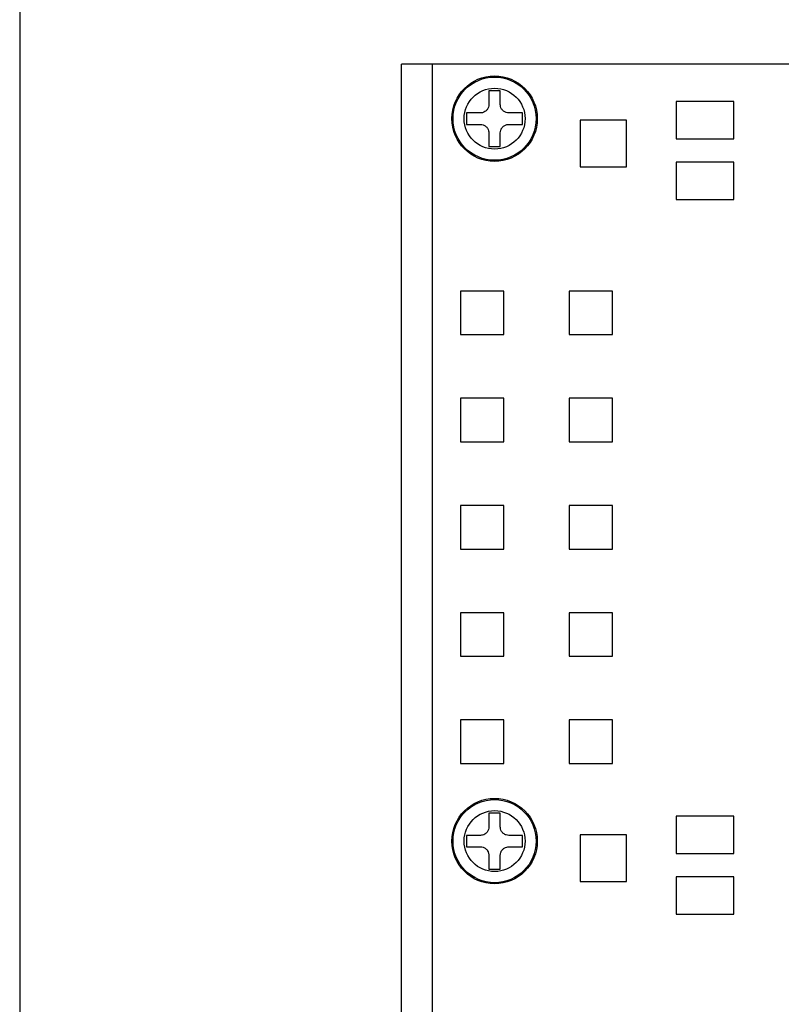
# Model space of a CAD drawing. Header units: millimetres. Extents: x 11 to 199, y 5 to 292.
# Tile 7 of 11: x 11 to 60, y 104 to 168. Entities that reach past the tile are written whole.
import ezdxf

# ---------------------------------------------------------------- set-up
doc = ezdxf.new("R2010")
doc.units = ezdxf.units.MM
doc.layers.add('圖框', color=7, linetype='Continuous', lineweight=30)

msp = doc.modelspace()

# ---------------------------------------------------------------- linework, layer by layer
at = {"color": 7, "linetype": 'Continuous', "lineweight": 30}
for p, q in [((35.978, 18.95), (35.978, 164.95)), ((37.978, 164.95), (35.978, 164.95)), ((69.978, 164.95), (37.978, 164.95)), ((37.978, 18.95), (37.978, 164.95)), ((42.345, 163.25), (41.611, 163.25)), ((41.611, 163.25), (41.611, 162.367)), ((42.345, 162.367), (42.345, 163.25)), ((57.378, 162.55), (53.678, 162.55)), ((53.678, 162.55), (53.678, 160.15)), ((57.378, 160.15), (57.378, 162.55)), ((41.061, 161.817), (40.178, 161.817)), ((40.178, 161.817), (40.178, 161.083)), ((43.778, 161.817), (42.895, 161.817)), ((43.778, 161.083), (43.778, 161.817)), ((40.178, 161.083), (41.061, 161.083)), ((42.895, 161.083), (43.778, 161.083)), ((47.478, 161.35), (47.478, 158.35)), ((50.478, 161.35), (47.478, 161.35)), ((50.478, 158.35), (50.478, 161.35)), ((41.611, 160.533), (41.611, 159.65)), ((42.345, 159.65), (42.345, 160.533)), ((53.678, 160.15), (57.378, 160.15)), ((41.611, 159.65), (42.345, 159.65)), ((53.678, 158.65), (53.678, 156.25)), ((57.378, 158.65), (53.678, 158.65)), ((57.378, 156.25), (57.378, 158.65)), ((47.478, 158.35), (50.478, 158.35)), ((53.678, 156.25), (57.378, 156.25)), ((42.578, 150.35), (39.778, 150.35)), ((39.778, 150.35), (39.778, 147.55)), ((42.578, 147.55), (42.578, 150.35)), ((46.778, 150.35), (46.778, 147.55)), ((49.578, 150.35), (46.778, 150.35)), ((49.578, 147.55), (49.578, 150.35)), ((39.778, 147.55), (42.578, 147.55)), ((46.778, 147.55), (49.578, 147.55)), ((42.578, 143.45), (39.778, 143.45)), ((39.778, 143.45), (39.778, 140.65)), ((42.578, 140.65), (42.578, 143.45)), ((46.778, 143.45), (46.778, 140.65)), ((49.578, 143.45), (46.778, 143.45)), ((49.578, 140.65), (49.578, 143.45)), ((39.778, 140.65), (42.578, 140.65)), ((46.778, 140.65), (49.578, 140.65)), ((39.778, 136.55), (39.778, 133.75)), ((42.578, 136.55), (39.778, 136.55)), ((42.578, 133.75), (42.578, 136.55)), ((49.578, 136.55), (46.778, 136.55)), ((46.778, 136.55), (46.778, 133.75)), ((49.578, 133.75), (49.578, 136.55)), ((39.778, 133.75), (42.578, 133.75)), ((46.778, 133.75), (49.578, 133.75)), ((42.578, 129.65), (39.778, 129.65)), ((39.778, 129.65), (39.778, 126.85)), ((42.578, 126.85), (42.578, 129.65)), ((49.578, 129.65), (46.778, 129.65)), ((46.778, 129.65), (46.778, 126.85)), ((49.578, 126.85), (49.578, 129.65)), ((39.778, 126.85), (42.578, 126.85)), ((46.778, 126.85), (49.578, 126.85)), ((39.778, 122.75), (39.778, 119.95)), ((42.578, 122.75), (39.778, 122.75)), ((42.578, 119.95), (42.578, 122.75)), ((46.778, 122.75), (46.778, 119.95)), ((49.578, 122.75), (46.778, 122.75)), ((49.578, 119.95), (49.578, 122.75)), ((39.778, 119.95), (42.578, 119.95)), ((46.778, 119.95), (49.578, 119.95)), ((42.345, 116.75), (41.611, 116.75)), ((41.611, 116.75), (41.611, 115.867)), ((42.345, 115.867), (42.345, 116.75)), ((53.678, 116.55), (53.678, 114.15)), ((57.378, 116.55), (53.678, 116.55)), ((57.378, 114.15), (57.378, 116.55)), ((50.478, 115.35), (47.478, 115.35)), ((47.478, 115.35), (47.478, 112.35)), ((50.478, 112.35), (50.478, 115.35)), ((41.061, 115.317), (40.178, 115.317)), ((40.178, 115.317), (40.178, 114.583)), ((43.778, 115.317), (42.895, 115.317)), ((43.778, 114.583), (43.778, 115.317)), ((40.178, 114.583), (41.061, 114.583)), ((42.895, 114.583), (43.778, 114.583)), ((53.678, 114.15), (57.378, 114.15)), ((41.611, 114.033), (41.611, 113.15)), ((42.345, 113.15), (42.345, 114.033)), ((41.611, 113.15), (42.345, 113.15)), ((47.478, 112.35), (50.478, 112.35)), ((57.378, 112.65), (53.678, 112.65)), ((53.678, 112.65), (53.678, 110.25)), ((57.378, 110.25), (57.378, 112.65)), ((53.678, 110.25), (57.378, 110.25))]:
    msp.add_line(p, q, dxfattribs=at)
for centre, radius in [((41.978, 161.45), 2.75), ((41.978, 161.45), 2.676), ((41.978, 161.45), 1.96), ((41.978, 114.95), 2.75), ((41.978, 114.95), 2.676), ((41.978, 114.95), 1.96)]:
    msp.add_circle(centre, radius, dxfattribs=at)
for points, knots in [([(41.611, 162.367), (41.605, 162.306), (41.594, 162.183), (41.5, 162.019), (41.363, 161.895), (41.208, 161.827), (41.105, 161.82), (41.061, 161.817)], [0, 0, 0, 0, 0.213046, 0.426402, 0.637778, 0.848275, 1, 1, 1, 1]), ([(42.895, 161.817), (42.834, 161.823), (42.711, 161.835), (42.547, 161.928), (42.423, 162.065), (42.355, 162.22), (42.348, 162.323), (42.345, 162.367)], [0, 0, 0, 0, 0.2130436, 0.4264077, 0.6377765, 0.848275, 1, 1, 1, 1]), ([(41.061, 161.083), (41.122, 161.078), (41.245, 161.066), (41.409, 160.972), (41.533, 160.835), (41.601, 160.68), (41.608, 160.577), (41.611, 160.533)], [0, 0, 0, 0, 0.213043, 0.426403, 0.637777, 0.848275, 1, 1, 1, 1]), ([(42.345, 160.533), (42.351, 160.595), (42.362, 160.717), (42.456, 160.881), (42.593, 161.005), (42.748, 161.073), (42.851, 161.08), (42.895, 161.083)], [0, 0, 0, 0, 0.213045, 0.426409, 0.637778, 0.848275, 1, 1, 1, 1]), ([(41.611, 115.867), (41.605, 115.806), (41.594, 115.683), (41.5, 115.519), (41.363, 115.395), (41.208, 115.327), (41.105, 115.32), (41.061, 115.317)], [0, 0, 0, 0, 0.213043, 0.426406, 0.637778, 0.848275, 1, 1, 1, 1]), ([(42.895, 115.317), (42.834, 115.323), (42.711, 115.335), (42.547, 115.428), (42.423, 115.565), (42.355, 115.72), (42.348, 115.823), (42.345, 115.867)], [0, 0, 0, 0, 0.213042, 0.426406, 0.637777, 0.848275, 1, 1, 1, 1]), ([(41.061, 114.583), (41.122, 114.578), (41.245, 114.566), (41.409, 114.472), (41.533, 114.335), (41.601, 114.18), (41.608, 114.077), (41.611, 114.033)], [0, 0, 0, 0, 0.213043, 0.426405, 0.637777, 0.848275, 1, 1, 1, 1]), ([(42.345, 114.033), (42.351, 114.095), (42.362, 114.217), (42.456, 114.381), (42.593, 114.505), (42.748, 114.573), (42.851, 114.58), (42.895, 114.583)], [0, 0, 0, 0, 0.213043, 0.426406, 0.637778, 0.848275, 1, 1, 1, 1])]:
    msp.add_open_spline(points, degree=3, knots=knots, dxfattribs=at)
at = {"layer": '圖框', "lineweight": 30}
msp.add_line((11.4, 292), (11.4, 5), dxfattribs=at)

doc.saveas('drawing.dxf')
